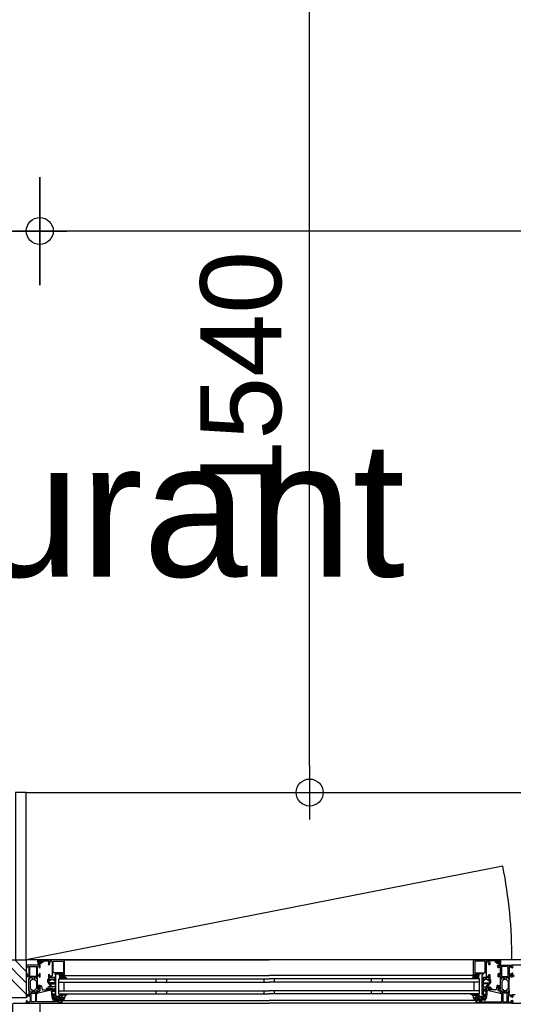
# Model space of a CAD drawing. Header units: millimetres. Extents: x -532 to 413144, y -532 to 654275.
# Tile 127 of 210: x 38688 to 39603, y 12468 to 14291. Entities that reach past the tile are written whole.
import ezdxf

# ---------------------------------------------------------------- set-up
doc = ezdxf.new("R2010")
doc.units = ezdxf.units.MM
doc.header["$LTSCALE"] = 100
for name, color, linetype in [('00---0--FM-TEKST', 7, 'Continuous'), ('A--M1A--MAATVOERING--RESTO & KEUKEN', 12, 'Continuous'), ('A-0270-DAK', 7, 'Continuous'), ('A-0310-KOZIJN-BU', 7, 'Continuous'), ('A-0410-AFWERKING-GEVEL', 7, 'Continuous'), ('BL313---_BUDEUR', 1, 'Continuous'), ('BL40----_AFWERKING', 1, 'Continuous')]:
    doc.layers.add(name, color=color, linetype=linetype)
doc.styles.add('PAScad_tekst', font='arial.ttf')
doc.styles.add('romans', font='romans.shx')
doc.dimstyles.new('romans', dxfattribs={"dimtxt": 1, "dimasz": 1, "dimexe": 0.5, "dimexo": 0.5, "dimgap": 1, "dimtad": 1, "dimdec": 0, "dimtxsty": 'romans', "dimblk": 'gbb_tod', "dimcen": 0, "dimse1": 1, "dimse2": 1, "dimclrd": 1, "dimclre": 1, "dimclrt": 2, "dimadec": 0, "dimazin": 0, "dimtfac": 1, "dimtdec": 0, "dimtmove": 2, "dimatfit": 2, "dimldrblk": 'gbb_tod', "dimfxl": 1, "dimarcsym": 0})

# ---------------------------------------------------------------- blocks, each defined once
blk = doc.blocks.new('gbb_tod')
at = {"color": 0}
for p, q in [((0, -2), (0, 2)), ((-1, 0), (1, 0))]:
    blk.add_line(p, q, dxfattribs=at)
blk.add_circle((0, 0), 0.5, dxfattribs=at)
blk = doc.blocks.new('*D634')
at = {"layer": 'A--M1A--MAATVOERING--RESTO & KEUKEN', "lineweight": -2, "transparency": 16777216}
blk.add_line((36925, 13900), (38675, 13900), dxfattribs=at)
at = {"layer": 'Defpoints', "color": 0, "transparency": 16777216}
for p in [(36875, 13900), (38725, 13900), (38725, 13900)]:
    blk.add_point(p, dxfattribs=at)
at = {"layer": 'A--M1A--MAATVOERING--RESTO & KEUKEN', "lineweight": -2, "transparency": 16777216, "xscale": 50, "yscale": 50, "zscale": 50, "rotation": 180}
blk.add_blockref('gbb_tod', (36875, 13900), dxfattribs=at)
at = {"layer": 'A--M1A--MAATVOERING--RESTO & KEUKEN', "lineweight": -2, "transparency": 16777216, "xscale": 50, "yscale": 50, "zscale": 50}
blk.add_blockref('gbb_tod', (38725, 13900), dxfattribs=at)
at = {"layer": 'A--M1A--MAATVOERING--RESTO & KEUKEN', "transparency": 16777216, "insert": (37188.5, 14026.6), "char_height": 150, "attachment_point": 5, "style": 'PAScad_tekst'}
blk.add_mtext('1850', dxfattribs=at)
blk = doc.blocks.new('*D635')
at = {"layer": 'A--M1A--MAATVOERING--RESTO & KEUKEN', "lineweight": -2, "transparency": 16777216}
blk.add_line((42035, 13900), (38775, 13900), dxfattribs=at)
at = {"layer": 'Defpoints', "color": 0, "transparency": 16777216}
for p in [(38725, 13900), (38725, 13900), (42085, 13900)]:
    blk.add_point(p, dxfattribs=at)
at = {"layer": 'A--M1A--MAATVOERING--RESTO & KEUKEN', "lineweight": -2, "transparency": 16777216, "xscale": 50, "yscale": 50, "zscale": 50, "rotation": 180}
blk.add_blockref('gbb_tod', (38725, 13900), dxfattribs=at)
at = {"layer": 'A--M1A--MAATVOERING--RESTO & KEUKEN', "lineweight": -2, "transparency": 16777216, "xscale": 50, "yscale": 50, "zscale": 50}
blk.add_blockref('gbb_tod', (42085, 13900), dxfattribs=at)
at = {"layer": 'A--M1A--MAATVOERING--RESTO & KEUKEN', "transparency": 16777216, "insert": (40405, 14026.6), "char_height": 150, "attachment_point": 5, "style": 'PAScad_tekst'}
blk.add_mtext('3360', dxfattribs=at)
blk = doc.blocks.new('*D640')
at = {"layer": 'A--M1A--MAATVOERING--RESTO & KEUKEN', "lineweight": -2, "transparency": 16777216}
blk.add_line((39225, 12910), (39225, 14350), dxfattribs=at)
at = {"layer": 'Defpoints', "color": 0, "transparency": 16777216}
for p in [(39225, 14400), (39225, 14400), (39225, 12860)]:
    blk.add_point(p, dxfattribs=at)
at = {"layer": 'A--M1A--MAATVOERING--RESTO & KEUKEN', "lineweight": -2, "transparency": 16777216, "xscale": 50, "yscale": 50, "zscale": 50}
for p, rotation in [((39225, 14400), 90), ((39225, 12860), 270)]:
    blk.add_blockref('gbb_tod', p, dxfattribs=dict(at, rotation=rotation))
at = {"layer": 'A--M1A--MAATVOERING--RESTO & KEUKEN', "transparency": 16777216, "insert": (39098.4, 13630), "char_height": 150, "attachment_point": 5, "rotation": 90, "style": 'PAScad_tekst'}
blk.add_mtext('1540', dxfattribs=at)

msp = doc.modelspace()

# ---------------------------------------------------------------- linework, layer by layer
at = {"layer": 'A-0270-DAK'}
for p, q in [((38700, 12507.59375), (38657.5625, 12550)), ((38700, 12528.78125), (38678.78125, 12550)), ((38700, 12486.375), (38650, 12536.34375))]:
    msp.add_line(p, q, dxfattribs=at)
at = {"layer": 'A-0270-DAK', "ltscale": 10}
msp.add_lwpolyline([(38700, 12550), (38700, 12480), (38650, 12480), (38650, 12550)], close=True, dxfattribs=at)
at = {"layer": 'A-0310-KOZIJN-BU'}
for p, q in [((38940, 12515), (38940, 12509)), ((38960, 12515), (38960, 12509)), ((39140, 12515), (39140, 12509)), ((39160, 12509), (39160, 12515)), ((39340, 12509), (39340, 12515)), ((39360, 12509), (39360, 12515)), ((38940, 12493), (38940, 12487)), ((38960, 12493), (38960, 12487)), ((39140, 12493), (39140, 12487)), ((39160, 12487), (39160, 12493)), ((39340, 12487), (39340, 12493)), ((39360, 12487), (39360, 12493))]:
    msp.add_line(p, q, dxfattribs=at)
at = {"layer": 'A-0310-KOZIJN-BU', "ltscale": 10}
for points in [[(38771, 12521.5), (38771, 12548.5), (38770.5, 12549.6875), (38769.5, 12550), (38722.5, 12550), (38721.25, 12549.4375), (38721, 12548.5), (38721, 12545.5), (38723, 12545.5), (38723.5, 12546), (38723.5, 12546.5), (38722.5, 12546.5), (38722.5, 12547.5), (38723.5, 12548.5), (38727.5, 12548.5), (38728.5, 12547.5), (38728.5, 12546.5), (38727.5, 12546.5), (38727.5, 12546), (38728, 12545.5), (38730.75, 12545.5), (38731.125, 12545.65625), (38731.25, 12546), (38731.125, 12546.34375), (38730.75, 12546.5), (38730.5, 12546.5), (38730.125, 12546.65625), (38730, 12547), (38730, 12547.5), (38730.5, 12548), (38741.75, 12548), (38742.25, 12547.5), (38742.25, 12547), (38741, 12546), (38741, 12541.5), (38741.5, 12541), (38742.25, 12541), (38742.75, 12541.5), (38742.75, 12543.5), (38743.25, 12544), (38743.75, 12544), (38744.25, 12544.5), (38744.25, 12547.5), (38744.75, 12548), (38746.5, 12548), (38747.5, 12547.4375), (38748, 12546.5), (38748, 12520.5), (38747.5, 12520), (38743.25, 12520), (38742.75, 12520.5), (38742.75, 12522.5), (38742.25, 12523), (38741.5, 12523), (38741, 12522.5), (38741, 12517.5), (38741, 12517.3125), (38741, 12516.6875), (38741, 12516.5), (38741, 12514.03125), (38741, 12513.6875), (38741.25, 12513.6875), (38742.5, 12513.875), (38743, 12514), (38743.25, 12514.5), (38743, 12514.9375), (38742.25, 12515.375), (38742.25, 12515.71875), (38742.25, 12517.3125), (38742.5, 12517.5), (38753.25, 12517.5), (38753.5, 12517.3125), (38753.5, 12515.71875), (38753.5, 12515.375), (38752.75, 12515.03125), (38752.5, 12514.5), (38752.75, 12514), (38753.25, 12513.875), (38754.5, 12513.6875), (38754.75, 12513.78125), (38755, 12514.03125), (38755, 12516.5), (38754.75, 12516.6875), (38754.75, 12517.3125), (38755, 12517.5), (38755, 12521.6875), (38754.5, 12522.1875), (38754, 12522.1875), (38753.5, 12522.6875), (38753.5, 12524), (38754, 12524.5), (38762, 12524.5), (38762.5, 12524), (38762.5, 12522.6875), (38762, 12522.1875), (38760.75, 12522.1875), (38760.75, 12521.5), (38761.25, 12521), (38764, 12521), (38764.5, 12521.5), (38764.5, 12522), (38763.75, 12522), (38763.75, 12523.5), (38764.5, 12524.5), (38768.5, 12524.5), (38769.5, 12523.5), (38769.5, 12522), (38768.5, 12522), (38768.5, 12521.5), (38769, 12521), (38770.5, 12521), (38771, 12521.5)], [(38724.25, 12546.3125), (38724.25, 12547.09375), (38724.375, 12547.3125), (38726.625, 12547.3125), (38726.875, 12547.125), (38726.875, 12546.3125), (38726.5, 12545.90625), (38724.625, 12545.90625), (38724.25, 12546.3125)], [(38769.5, 12550), (39150, 12550)], [(39530.5, 12550), (39150, 12550)], [(39529, 12521.5), (39529, 12548.5), (39529.5, 12549.6875), (39530.5, 12550), (39577.5, 12550), (39578.75, 12549.4375), (39579, 12548.5), (39579, 12545.5), (39577, 12545.5), (39576.5, 12546), (39576.5, 12546.5), (39577.5, 12546.5), (39577.5, 12547.5), (39576.5, 12548.5), (39572.5, 12548.5), (39571.5, 12547.5), (39571.5, 12546.5), (39572.5, 12546.5), (39572.5, 12546), (39572, 12545.5), (39569.25, 12545.5), (39568.875, 12545.65625), (39568.75, 12546), (39568.875, 12546.34375), (39569.25, 12546.5), (39569.5, 12546.5), (39569.875, 12546.65625), (39570, 12547), (39570, 12547.5), (39569.5, 12548), (39558.25, 12548), (39557.75, 12547.5), (39557.75, 12547), (39559, 12546), (39559, 12541.5), (39558.5, 12541), (39557.75, 12541), (39557.25, 12541.5), (39557.25, 12543.5), (39556.75, 12544), (39556.25, 12544), (39555.75, 12544.5), (39555.75, 12547.5), (39555.25, 12548), (39553.5, 12548), (39552.5, 12547.4375), (39552, 12546.5), (39552, 12520.5), (39552.5, 12520), (39556.75, 12520), (39557.25, 12520.5), (39557.25, 12522.5), (39557.75, 12523), (39558.5, 12523), (39559, 12522.5), (39559, 12517.5), (39559, 12517.3125), (39559, 12516.6875), (39559, 12516.5), (39559, 12514.03125), (39559, 12513.6875), (39558.75, 12513.6875), (39557.5, 12513.875), (39557, 12514), (39556.75, 12514.5), (39557, 12514.9375), (39557.75, 12515.375), (39557.75, 12515.71875), (39557.75, 12517.3125), (39557.5, 12517.5), (39546.75, 12517.5), (39546.5, 12517.3125), (39546.5, 12515.71875), (39546.5, 12515.375), (39547.25, 12515.03125), (39547.5, 12514.5), (39547.25, 12514), (39546.75, 12513.875), (39545.5, 12513.6875), (39545.25, 12513.78125), (39545, 12514.03125), (39545, 12516.5), (39545.25, 12516.6875), (39545.25, 12517.3125), (39545, 12517.5), (39545, 12521.6875), (39545.5, 12522.1875), (39546, 12522.1875), (39546.5, 12522.6875), (39546.5, 12524), (39546, 12524.5), (39538, 12524.5), (39537.5, 12524), (39537.5, 12522.6875), (39538, 12522.1875), (39539.25, 12522.1875), (39539.25, 12521.5), (39538.75, 12521), (39536, 12521), (39535.5, 12521.5), (39535.5, 12522), (39536.25, 12522), (39536.25, 12523.5), (39535.5, 12524.5), (39531.5, 12524.5), (39530.5, 12523.5), (39530.5, 12522), (39531.5, 12522), (39531.5, 12521.5), (39531, 12521), (39529.5, 12521), (39529, 12521.5)], [(39575.75, 12546.3125), (39575.75, 12547.09375), (39575.625, 12547.3125), (39573.375, 12547.3125), (39573.125, 12547.125), (39573.125, 12546.3125), (39573.5, 12545.90625), (39575.375, 12545.90625), (39575.75, 12546.3125)], [(38724, 12544.59375), (38724, 12545.125), (38724.125, 12545.1875), (38726.75, 12545.1875), (38726.875, 12545.125), (38726.875, 12544.375), (38726.75, 12544.1875), (38722.5, 12542.59375), (38722.375, 12542.625), (38722.375, 12542.6875), (38722.125, 12543.875), (38722.25, 12544.09375), (38723.5, 12544.09375), (38724, 12544.59375)], [(39576, 12544.59375), (39576, 12545.125), (39575.875, 12545.1875), (39573.25, 12545.1875), (39573.125, 12545.125), (39573.125, 12544.375), (39573.25, 12544.1875), (39577.5, 12542.59375), (39577.625, 12542.625), (39577.625, 12542.6875), (39577.875, 12543.875), (39577.75, 12544.09375), (39576.5, 12544.09375), (39576, 12544.59375)], [(39626, 12540), (39600, 12540), (39600, 12536.59375), (39601.09375, 12535.5), (39601.6875, 12535.5), (39601.6875, 12537), (39602.6875, 12538)], [(38745.5, 12500.625), (38745.5, 12500.125), (38745, 12499.84375), (38741, 12499.84375), (38740, 12498.84375), (38741, 12497.84375), (38746.5, 12497.84375), (38747, 12497.5625), (38748.5, 12497.5625), (38749, 12497.0625), (38749, 12496.1875), (38748.25, 12495.4375), (38748.25, 12494.0625), (38748.75, 12493.5625), (38750, 12493.5625), (38750.25, 12493.625), (38750.25, 12493.84375), (38750.25, 12494.3125), (38750.5, 12494.75), (38751, 12494.90625), (38751.25, 12494.75), (38751.5, 12494.3125), (38751.5, 12493.8125), (38751.5, 12493.625), (38751.75, 12493.5625), (38753, 12493.5625), (38753.5, 12494.0625), (38753.5, 12495.4375), (38752.75, 12496.1875), (38752.75, 12497.0625), (38753.25, 12497.5625), (38754.5, 12497.5625), (38755, 12498.0625), (38755, 12512.9375), (38754.5, 12513.4375), (38753.25, 12513.4375), (38752.75, 12513.9375), (38752.75, 12514.8125), (38753.5, 12515.59375), (38753.5, 12516.9375), (38753, 12517.4375), (38748.75, 12517.4375), (38748.5, 12517.3125), (38748.5, 12517), (38748.5, 12516.6875), (38748.25, 12516.3125), (38748, 12516.09375), (38747.5, 12516.3125), (38747.25, 12516.6875), (38747.25, 12517), (38747.25, 12517.3125), (38747, 12517.4375), (38742.75, 12517.4375), (38742.25, 12516.9375), (38742.25, 12515.59375), (38743, 12514.8125), (38743, 12513.9375), (38742.5, 12513.4375), (38740, 12513.4375), (38739.5, 12512.9375), (38739.5, 12509.09375), (38739.75, 12508.09375), (38745.5, 12500.625)], [(38760, 12515), (39150, 12515)], [(38760, 12487), (38760, 12515)], [(38771.5, 12521), (39150, 12521)], [(39528.5, 12521), (39150, 12521)], [(39540, 12515), (39150, 12515)], [(39540, 12487), (39540, 12515)], [(39554.5, 12500.625), (39554.5, 12500.125), (39555, 12499.84375), (39559, 12499.84375), (39560, 12498.84375), (39559, 12497.84375), (39553.5, 12497.84375), (39553, 12497.5625), (39551.5, 12497.5625), (39551, 12497.0625), (39551, 12496.1875), (39551.75, 12495.4375), (39551.75, 12494.0625), (39551.25, 12493.5625), (39550, 12493.5625), (39549.75, 12493.625), (39549.75, 12493.84375), (39549.75, 12494.3125), (39549.5, 12494.75), (39549, 12494.90625), (39548.75, 12494.75), (39548.5, 12494.3125), (39548.5, 12493.8125), (39548.5, 12493.625), (39548.25, 12493.5625), (39547, 12493.5625), (39546.5, 12494.0625), (39546.5, 12495.4375), (39547.25, 12496.1875), (39547.25, 12497.0625), (39546.75, 12497.5625), (39545.5, 12497.5625), (39545, 12498.0625), (39545, 12512.9375), (39545.5, 12513.4375), (39546.75, 12513.4375), (39547.25, 12513.9375), (39547.25, 12514.8125), (39546.5, 12515.59375), (39546.5, 12516.9375), (39547, 12517.4375), (39551.25, 12517.4375), (39551.5, 12517.3125), (39551.5, 12517), (39551.5, 12516.6875), (39551.75, 12516.3125), (39552, 12516.09375), (39552.5, 12516.3125), (39552.75, 12516.6875), (39552.75, 12517), (39552.75, 12517.3125), (39553, 12517.4375), (39557.25, 12517.4375), (39557.75, 12516.9375), (39557.75, 12515.59375), (39557, 12514.8125), (39557, 12513.9375), (39557.5, 12513.4375), (39560, 12513.4375), (39560.5, 12512.9375), (39560.5, 12509.09375), (39560.25, 12508.09375), (39554.5, 12500.625)], [(39602.6875, 12522), (39601.6875, 12523), (39601.6875, 12525.5), (39601.1875, 12525.5), (39600.1875, 12524.5), (39600.1875, 12518.8125), (39600.6875, 12518.3125), (39601.1875, 12518.3125), (39601.6875, 12518.8125), (39601.6875, 12519.8125), (39602.1875, 12520.3125), (39604.5, 12520.3125)], [(38730.5, 12494.3125), (38732.5, 12494.53125), (38734.5, 12494.6875), (38736.5, 12494.78125), (38738.5, 12494.8125), (38740.5, 12494.75), (38742.5, 12494.625), (38742.75, 12494.71875), (38743, 12495.03125), (38742.75, 12495.34375), (38740.75, 12495.28125), (38737.5, 12496.6875), (38737.25, 12497.03125), (38737.75, 12497.375), (38738, 12497.59375), (38739.5, 12497.71875), (38743, 12496.9375), (38744, 12495.4375), (38744, 12494.34375), (38742.75, 12493.3125), (38721.875, 12488.6875), (38721.375, 12488.78125), (38721.25, 12489.15625), (38721.25, 12490.6875), (38721.625, 12491.1875), (38725, 12492.09375), (38725.75, 12493.0625), (38725.75, 12496.3125), (38726.25, 12496.8125), (38725.75, 12497.3125), (38723.875, 12497.3125), (38723.875, 12496.59375), (38723.75, 12496.34375), (38723.375, 12496.34375), (38721.625, 12497.9375), (38721.25, 12498.6875), (38721.625, 12499.46875), (38723.375, 12501.0625), (38723.75, 12501.0625), (38723.875, 12500.8125), (38723.875, 12500.09375), (38725.75, 12500.09375), (38726.25, 12500.59375), (38725.75, 12501.09375), (38725.75, 12502.6875), (38726.625, 12502.6875), (38727.625, 12502.34375), (38728.125, 12501.46875), (38729.25, 12495.09375), (38729.75, 12494.4375), (38730.5, 12494.3125)], [(38725.625, 12498.09375), (38726.25, 12498.6875), (38725.625, 12499.3125), (38722.875, 12499.3125), (38722.25, 12498.6875), (38722.875, 12498.09375), (38725.625, 12498.09375)], [(38752.75, 12505.84375), (38753.25, 12505.34375), (38753.25, 12500.84375), (38752.25, 12499.84375), (38748.25, 12499.84375), (38747.75, 12500.03125), (38744, 12505.03125), (38744, 12505.5625), (38744.5, 12505.84375), (38752.75, 12505.84375)], [(38756, 12477.5), (38756, 12480.3125), (38755, 12480.3125), (38755, 12479.3125), (38750.25, 12479.3125), (38749.25, 12480.125), (38748.75, 12483.34375), (38748.75, 12484.59375), (38749.25, 12485.09375), (38754, 12485.09375), (38755, 12486.09375), (38755, 12493.5), (38754.75, 12493.6875), (38754.75, 12494.3125), (38755, 12494.5), (38755, 12496.96875), (38754.75, 12497.21875), (38754.5, 12497.3125), (38753.25, 12497.125), (38752.75, 12497), (38752.5, 12496.5), (38752.75, 12495.96875), (38753.5, 12495.625), (38753.5, 12495.28125), (38753.5, 12493.6875), (38753.25, 12493.5), (38748.5, 12493.5), (38748.25, 12493.59375), (38748.25, 12493.6875), (38748.25, 12495.28125), (38748.25, 12495.625), (38749, 12496.09375), (38749.25, 12496.5), (38749, 12496.90625), (38748.5, 12497.125), (38747.25, 12497.3125), (38747, 12497.21875), (38747, 12496.96875), (38747, 12494.5), (38747, 12494.3125), (38747, 12493.6875), (38747, 12493.5), (38746, 12493.5), (38745.5, 12492.90625), (38746, 12492.3125), (38746.5, 12492.3125), (38746.5, 12486.59375), (38748, 12478.34375), (38749, 12477.5), (38756, 12477.5)], [(38760, 12509), (39150, 12509)], [(38760, 12493), (39150, 12493)], [(38770, 12493), (38770, 12509)], [(39540, 12509), (39150, 12509)], [(39540, 12493), (39150, 12493)], [(39530, 12493), (39530, 12509)], [(39544, 12477.5), (39544, 12480.3125), (39545, 12480.3125), (39545, 12479.3125), (39549.75, 12479.3125), (39550.75, 12480.125), (39551.25, 12483.34375), (39551.25, 12484.59375), (39550.75, 12485.09375), (39546, 12485.09375), (39545, 12486.09375), (39545, 12493.5), (39545.25, 12493.6875), (39545.25, 12494.3125), (39545, 12494.5), (39545, 12496.96875), (39545.25, 12497.21875), (39545.5, 12497.3125), (39546.75, 12497.125), (39547.25, 12497), (39547.5, 12496.5), (39547.25, 12495.96875), (39546.5, 12495.625), (39546.5, 12495.28125), (39546.5, 12493.6875), (39546.75, 12493.5), (39551.5, 12493.5), (39551.75, 12493.59375), (39551.75, 12493.6875), (39551.75, 12495.28125), (39551.75, 12495.625), (39551, 12496.09375), (39550.75, 12496.5), (39551, 12496.90625), (39551.5, 12497.125), (39552.75, 12497.3125), (39553, 12497.21875), (39553, 12496.96875), (39553, 12494.5), (39553, 12494.3125), (39553, 12493.6875), (39553, 12493.5), (39554, 12493.5), (39554.5, 12492.90625), (39554, 12492.3125), (39553.5, 12492.3125), (39553.5, 12486.59375), (39552, 12478.34375), (39551, 12477.5), (39544, 12477.5)], [(39547.25, 12505.84375), (39546.75, 12505.34375), (39546.75, 12500.84375), (39547.75, 12499.84375), (39551.75, 12499.84375), (39552.25, 12500.03125), (39556, 12505.03125), (39556, 12505.5625), (39555.5, 12505.84375), (39547.25, 12505.84375)], [(39569.5, 12494.3125), (39567.5, 12494.53125), (39565.5, 12494.6875), (39563.5, 12494.78125), (39561.5, 12494.8125), (39559.5, 12494.75), (39557.5, 12494.625), (39557.25, 12494.71875), (39557, 12495.03125), (39557.25, 12495.34375), (39559.25, 12495.28125), (39562.5, 12496.6875), (39562.75, 12497.03125), (39562.25, 12497.375), (39562, 12497.59375), (39560.5, 12497.71875), (39557, 12496.9375), (39556, 12495.4375), (39556, 12494.34375), (39557.25, 12493.3125), (39578.125, 12488.6875), (39578.625, 12488.78125), (39578.75, 12489.15625), (39578.75, 12490.6875), (39578.375, 12491.1875), (39575, 12492.09375), (39574.25, 12493.0625), (39574.25, 12496.3125), (39573.75, 12496.8125), (39574.25, 12497.3125), (39576.125, 12497.3125), (39576.125, 12496.59375), (39576.25, 12496.34375), (39576.625, 12496.34375), (39578.375, 12497.9375), (39578.75, 12498.6875), (39578.375, 12499.46875), (39576.625, 12501.0625), (39576.25, 12501.0625), (39576.125, 12500.8125), (39576.125, 12500.09375), (39574.25, 12500.09375), (39573.75, 12500.59375), (39574.25, 12501.09375), (39574.25, 12502.6875), (39573.375, 12502.6875), (39572.375, 12502.34375), (39571.875, 12501.46875), (39570.75, 12495.09375), (39570.25, 12494.4375), (39569.5, 12494.3125)], [(39574.375, 12498.09375), (39573.75, 12498.6875), (39574.375, 12499.3125), (39577.125, 12499.3125), (39577.75, 12498.6875), (39577.125, 12498.09375), (39574.375, 12498.09375)], [(38717.125, 12472.6875), (38716.625, 12472.1875), (38709.25, 12472.1875), (38708.75, 12472.6875), (38708.75, 12487.6875), (38709.25, 12488.1875), (38716.625, 12488.1875), (38717.125, 12487.6875), (38717.125, 12472.6875)], [(38760, 12487), (39150, 12487)], [(38766, 12475), (39150, 12475)], [(39540, 12487), (39150, 12487)], [(39534, 12475), (39150, 12475)], [(39582.875, 12472.6875), (39583.375, 12472.1875), (39590.75, 12472.1875), (39591.25, 12472.6875), (39591.25, 12487.6875), (39590.75, 12488.1875), (39583.375, 12488.1875), (39582.875, 12487.6875), (39582.875, 12472.6875)], [(39602.6875, 12472), (39601.6875, 12473), (39601.6875, 12474.5), (39601.09375, 12474.5), (39600, 12473.40625), (39600, 12470), (39666, 12470)], [(39606, 12485), (39601.1875, 12485), (39600.1875, 12484), (39600.1875, 12481.6875), (39601.1875, 12480.6875), (39601.6875, 12480.6875), (39601.6875, 12482.1875), (39602.6875, 12483.1875)], [(38675, 12365), (38675, 12468.5), (38675.5, 12469.5), (38676.5, 12470), (38723.625, 12470), (38724.5, 12469.5), (38725, 12468.5), (38725, 12365)], [(38766, 12470), (39150, 12470)], [(39534, 12470), (39150, 12470)]]:
    msp.add_lwpolyline(points, dxfattribs=at)
for points in [[(38723.625, 12546.625), (38723.75, 12546.46875), (38723.75, 12545.34375), (38723.625, 12545.1875), (38721.75, 12545.1875), (38721.375, 12544.96875), (38721.25, 12544.5), (38721.75, 12541.28125), (38723.25, 12540.1875), (38724.125, 12540.46875), (38724.25, 12540.78125), (38724.125, 12541.09375), (38723.875, 12541.1875), (38723.25, 12541), (38722.75, 12541.21875), (38722.5, 12541.6875), (38722.625, 12541.75), (38722.625, 12541.84375), (38727.75, 12543.5625), (38728.5, 12544.9375), (38728.125, 12545.1875), (38727.25, 12545.1875), (38727.125, 12545.34375), (38727.125, 12546.4375), (38727.25, 12546.625), (38728.125, 12546.78125), (38728.25, 12546.875), (38728.125, 12547.09375), (38727.375, 12547.8125), (38726.75, 12548.09375), (38724.25, 12548.09375), (38723.625, 12547.875), (38722.75, 12547.1875), (38722.625, 12547), (38722.75, 12546.84375)], [(38750.25, 12526.3125), (38749.75, 12526.8125), (38749.75, 12547.3125), (38750.25, 12547.8125), (38768.5, 12547.8125), (38769, 12547.3125), (38769, 12526.8125), (38768.5, 12526.3125)], [(39549.75, 12526.3125), (39550.25, 12526.8125), (39550.25, 12547.3125), (39549.75, 12547.8125), (39531.5, 12547.8125), (39531, 12547.3125), (39531, 12526.8125), (39531.5, 12526.3125)], [(39576.375, 12546.625), (39576.25, 12546.46875), (39576.25, 12545.34375), (39576.375, 12545.1875), (39578.25, 12545.1875), (39578.625, 12544.96875), (39578.75, 12544.5), (39578.25, 12541.28125), (39576.75, 12540.1875), (39575.875, 12540.46875), (39575.75, 12540.78125), (39575.875, 12541.09375), (39576.125, 12541.1875), (39576.75, 12541), (39577.25, 12541.21875), (39577.5, 12541.6875), (39577.375, 12541.75), (39577.375, 12541.84375), (39572.25, 12543.5625), (39571.5, 12544.9375), (39571.875, 12545.1875), (39572.75, 12545.1875), (39572.875, 12545.34375), (39572.875, 12546.4375), (39572.75, 12546.625), (39571.875, 12546.78125), (39571.75, 12546.875), (39571.875, 12547.09375), (39572.625, 12547.8125), (39573.25, 12548.09375), (39575.75, 12548.09375), (39576.375, 12547.875), (39577.25, 12547.1875), (39577.375, 12547), (39577.25, 12546.84375)], [(38721, 12517.5), (38721, 12519.8125), (38721.5, 12520.3125), (38723.75, 12520.3125), (38724.25, 12519.8125), (38724.25, 12518.8125), (38724.75, 12518.3125), (38725.25, 12518.3125), (38725.75, 12518.8125), (38725.75, 12524.5), (38724.75, 12525.5), (38724.25, 12525.5), (38724.25, 12523), (38723.25, 12522), (38722, 12522), (38721, 12523), (38721, 12530), (38721, 12531), (38721, 12537), (38722, 12538), (38723.25, 12538), (38724.25, 12537), (38724.25, 12535.5), (38724.875, 12535.5), (38726, 12536.59375), (38726, 12540), (38700, 12540), (38700, 12536.59375), (38701.09375, 12535.5), (38701.6875, 12535.5), (38701.6875, 12537), (38702.6875, 12538), (38704, 12538), (38705, 12537), (38705, 12531), (38705, 12530), (38705, 12523), (38704, 12522), (38702.6875, 12522), (38701.6875, 12523), (38701.6875, 12525.5), (38701.1875, 12525.5), (38700.1875, 12524.5), (38700.1875, 12518.8125), (38700.6875, 12518.3125), (38701.1875, 12518.3125), (38701.6875, 12518.8125), (38701.6875, 12519.8125), (38702.1875, 12520.3125), (38704.5, 12520.3125), (38705, 12519.8125), (38705, 12517.5), (38705.1875, 12516.78125), (38705, 12516.5), (38705, 12514.59375), (38705.28125, 12514.3125), (38706.28125, 12514.3125), (38706.59375, 12514.59375), (38706.59375, 12517), (38707.09375, 12517.5), (38711, 12517.5), (38711.5, 12517), (38711.5, 12516.3125), (38710.0625, 12513.90625), (38710.0625, 12513.84375), (38710.0625, 12513.78125), (38710.1875, 12513.6875), (38711.375, 12513.9375), (38713, 12514.40625), (38714.5625, 12513.9375), (38715.6875, 12513.71875), (38715.875, 12513.90625), (38714.5, 12516.3125), (38714.5, 12517), (38715, 12517.5), (38718.875, 12517.5), (38719.375, 12517), (38719.375, 12514.59375), (38719.625, 12514.3125), (38720.625, 12514.3125), (38721, 12514.59375), (38721, 12516.5), (38720.75, 12517.21875)], [(38718.625, 12519.3125), (38707.28125, 12519.3125), (38706.78125, 12519.8125), (38706.78125, 12537.5), (38707.28125, 12538), (38718.625, 12538), (38719.125, 12537.5), (38719.125, 12519.8125)], [(39579, 12517.5), (39579, 12519.8125), (39578.5, 12520.3125), (39576.25, 12520.3125), (39575.75, 12519.8125), (39575.75, 12518.8125), (39575.25, 12518.3125), (39574.75, 12518.3125), (39574.25, 12518.8125), (39574.25, 12524.5), (39575.25, 12525.5), (39575.75, 12525.5), (39575.75, 12523), (39576.75, 12522), (39578, 12522), (39579, 12523), (39579, 12530), (39579, 12531), (39579, 12537), (39578, 12538), (39576.75, 12538), (39575.75, 12537), (39575.75, 12535.5), (39575.125, 12535.5), (39574, 12536.59375), (39574, 12540), (39600, 12540), (39600, 12536.59375), (39598.90625, 12535.5), (39598.3125, 12535.5), (39598.3125, 12537), (39597.3125, 12538), (39596, 12538), (39595, 12537), (39595, 12531), (39595, 12530), (39595, 12523), (39596, 12522), (39597.3125, 12522), (39598.3125, 12523), (39598.3125, 12525.5), (39598.8125, 12525.5), (39599.8125, 12524.5), (39599.8125, 12518.8125), (39599.3125, 12518.3125), (39598.8125, 12518.3125), (39598.3125, 12518.8125), (39598.3125, 12519.8125), (39597.8125, 12520.3125), (39595.5, 12520.3125), (39595, 12519.8125), (39595, 12517.5), (39594.8125, 12516.78125), (39595, 12516.5), (39595, 12514.59375), (39594.71875, 12514.3125), (39593.71875, 12514.3125), (39593.40625, 12514.59375), (39593.40625, 12517), (39592.90625, 12517.5), (39589, 12517.5), (39588.5, 12517), (39588.5, 12516.3125), (39589.9375, 12513.90625), (39589.9375, 12513.84375), (39589.9375, 12513.78125), (39589.8125, 12513.6875), (39588.625, 12513.9375), (39587, 12514.40625), (39585.4375, 12513.9375), (39584.3125, 12513.71875), (39584.125, 12513.90625), (39585.5, 12516.3125), (39585.5, 12517), (39585, 12517.5), (39581.125, 12517.5), (39580.625, 12517), (39580.625, 12514.59375), (39580.375, 12514.3125), (39579.375, 12514.3125), (39579, 12514.59375), (39579, 12516.5), (39579.25, 12517.21875)], [(39581.375, 12519.3125), (39592.71875, 12519.3125), (39593.21875, 12519.8125), (39593.21875, 12537.5), (39592.71875, 12538), (39581.375, 12538), (39580.875, 12537.5), (39580.875, 12519.8125)], [(38706.28125, 12514.3125), (38706.59375, 12514.59375), (38706.59375, 12517), (38707.09375, 12517.5), (38710.625, 12517.5), (38711.4375, 12516.78125), (38711.3125, 12515.96875), (38709.375, 12512.5625), (38708.625, 12511.78125), (38707.6875, 12511.25), (38707.1875, 12510.375), (38707.1875, 12497.125), (38707.6875, 12496.25), (38708.625, 12495.71875), (38709.375, 12494.9375), (38711.3125, 12491.53125), (38711.3125, 12490.4375), (38710.625, 12490), (38707.09375, 12490), (38706.59375, 12490.5), (38706.59375, 12492.90625), (38706.28125, 12493.1875), (38705.5, 12493.1875), (38705, 12493.6875), (38705, 12513.8125), (38705.5, 12514.3125)], [(38719.625, 12514.3125), (38719.375, 12514.59375), (38719.375, 12517), (38718.875, 12517.5), (38715.3125, 12517.5), (38714.5, 12516.78125), (38714.625, 12515.96875), (38716.5, 12512.5625), (38717.25, 12511.78125), (38718.25, 12511.25), (38718.75, 12510.375), (38718.75, 12497.125), (38718.25, 12496.25), (38717.25, 12495.71875), (38716.5, 12494.9375), (38714.625, 12491.53125), (38714.625, 12490.4375), (38715.3125, 12490), (38718.875, 12490), (38719.375, 12490.5), (38719.375, 12492.90625), (38719.625, 12493.1875), (38720.5, 12493.1875), (38721, 12493.6875), (38721, 12494.6875), (38725.25, 12494.6875), (38725.75, 12495.1875), (38725.75, 12496.03125), (38725, 12497), (38724.25, 12497.1875), (38724.25, 12496.1875), (38722, 12496.1875), (38721, 12497.1875), (38721, 12500.1875), (38722, 12501.1875), (38724.25, 12501.1875), (38724.25, 12500.1875), (38725, 12500.40625), (38725.75, 12501.375), (38725.75, 12502.1875), (38725.25, 12502.6875), (38721, 12502.6875), (38721, 12513.8125), (38720.5, 12514.3125)], [(38752.75, 12507.4375), (38742.5, 12507.4375), (38742, 12507.625), (38741, 12508.84375), (38741, 12509.125), (38741, 12510.9375), (38741.5, 12511.4375), (38743.75, 12511.4375), (38744.75, 12512.4375), (38744.75, 12512.9375), (38745.25, 12513.4375), (38750.5, 12513.4375), (38751, 12512.9375), (38751, 12512.4375), (38752, 12511.4375), (38752.75, 12511.4375), (38753.25, 12510.9375), (38753.25, 12507.9375)], [(38748, 12517.3125), (38748.25, 12517.1875), (38748.5, 12516.65625), (38748.25, 12516.28125), (38747.75, 12516.125), (38747.5, 12516.28125), (38747.25, 12516.65625), (38747.5, 12517.1875)], [(38772, 12520.1875), (38771.5, 12521.1875), (38771, 12521.59375), (38771, 12520.6875), (38769.5, 12520.6875), (38769, 12520.21875), (38768.5, 12520.21875), (38768.5, 12520.6875), (38768.5, 12522), (38768.5, 12522.3125), (38768.5, 12522.3125), (38769, 12522.53125), (38769, 12522.8125), (38768, 12523.84375), (38767.5, 12524), (38766, 12524), (38765.5, 12523.84375), (38764.5, 12522.8125), (38764.5, 12522.625), (38764.5, 12522.375), (38765, 12522.21875), (38765, 12522), (38765, 12520.6875), (38765, 12520.21875), (38764.5, 12520.21875), (38764, 12520.6875), (38762.25, 12520.6875), (38761.75, 12520.40625), (38761.75, 12516.40625), (38762.5, 12515.40625), (38762.75, 12515.1875), (38763.25, 12515.40625), (38763.5, 12516.1875), (38763.75, 12516.40625), (38764, 12516.1875), (38764.5, 12515.40625), (38764.5, 12515.1875), (38765, 12515.40625), (38765.5, 12516.1875), (38765.5, 12516.40625), (38766, 12516.1875), (38766.5, 12515.40625), (38766.5, 12515.1875), (38767, 12515.40625), (38767.5, 12516.1875), (38767.5, 12516.40625), (38768, 12516.1875), (38768.5, 12515.40625), (38768.5, 12515.1875), (38769, 12515.46875), (38769, 12516.3125), (38769.5, 12516.8125), (38771, 12515.6875), (38772, 12515.1875), (38775, 12515.1875), (38775, 12515.625), (38775, 12515.84375), (38775, 12516.0625), (38774, 12516.15625), (38773.5, 12516.28125), (38772, 12517.65625)], [(38764, 12519.1875), (38765, 12519.1875), (38765.5, 12518.6875), (38765.5, 12518.09375), (38765, 12517.59375), (38764, 12517.59375), (38763.75, 12518.09375), (38763.75, 12518.6875)], [(38766.5, 12520.1875), (38766, 12520.6875), (38766, 12522.3125), (38766.5, 12522.8125), (38767, 12522.8125), (38767.5, 12522.3125), (38767.5, 12520.6875), (38767, 12520.1875)], [(38768, 12519.1875), (38769, 12519.1875), (38769.5, 12518.6875), (38769.5, 12518.09375), (38769, 12517.59375), (38768, 12517.59375), (38767.5, 12518.09375), (38767.5, 12518.6875)], [(39528, 12520.1875), (39528.5, 12521.1875), (39529, 12521.59375), (39529, 12520.6875), (39530.5, 12520.6875), (39531, 12520.21875), (39531.5, 12520.21875), (39531.5, 12520.6875), (39531.5, 12522), (39531.5, 12522.3125), (39531.5, 12522.3125), (39531, 12522.53125), (39531, 12522.8125), (39532, 12523.84375), (39532.5, 12524), (39534, 12524), (39534.5, 12523.84375), (39535.5, 12522.8125), (39535.5, 12522.625), (39535.5, 12522.375), (39535, 12522.21875), (39535, 12522), (39535, 12520.6875), (39535, 12520.21875), (39535.5, 12520.21875), (39536, 12520.6875), (39537.75, 12520.6875), (39538.25, 12520.40625), (39538.25, 12516.40625), (39537.5, 12515.40625), (39537.25, 12515.1875), (39536.75, 12515.40625), (39536.5, 12516.1875), (39536.25, 12516.40625), (39536, 12516.1875), (39535.5, 12515.40625), (39535.5, 12515.1875), (39535, 12515.40625), (39534.5, 12516.1875), (39534.5, 12516.40625), (39534, 12516.1875), (39533.5, 12515.40625), (39533.5, 12515.1875), (39533, 12515.40625), (39532.5, 12516.1875), (39532.5, 12516.40625), (39532, 12516.1875), (39531.5, 12515.40625), (39531.5, 12515.1875), (39531, 12515.46875), (39531, 12516.3125), (39530.5, 12516.8125), (39529, 12515.6875), (39528, 12515.1875), (39525, 12515.1875), (39525, 12515.625), (39525, 12515.84375), (39525, 12516.0625), (39526, 12516.15625), (39526.5, 12516.28125), (39528, 12517.65625)], [(39532, 12519.1875), (39531, 12519.1875), (39530.5, 12518.6875), (39530.5, 12518.09375), (39531, 12517.59375), (39532, 12517.59375), (39532.5, 12518.09375), (39532.5, 12518.6875)], [(39533.5, 12520.1875), (39534, 12520.6875), (39534, 12522.3125), (39533.5, 12522.8125), (39533, 12522.8125), (39532.5, 12522.3125), (39532.5, 12520.6875), (39533, 12520.1875)], [(39536, 12519.1875), (39535, 12519.1875), (39534.5, 12518.6875), (39534.5, 12518.09375), (39535, 12517.59375), (39536, 12517.59375), (39536.25, 12518.09375), (39536.25, 12518.6875)], [(39547.25, 12507.4375), (39557.5, 12507.4375), (39558, 12507.625), (39559, 12508.84375), (39559, 12509.125), (39559, 12510.9375), (39558.5, 12511.4375), (39556.25, 12511.4375), (39555.25, 12512.4375), (39555.25, 12512.9375), (39554.75, 12513.4375), (39549.5, 12513.4375), (39549, 12512.9375), (39549, 12512.4375), (39548, 12511.4375), (39547.25, 12511.4375), (39546.75, 12510.9375), (39546.75, 12507.9375)], [(39552, 12517.3125), (39551.75, 12517.1875), (39551.5, 12516.65625), (39551.75, 12516.28125), (39552.25, 12516.125), (39552.5, 12516.28125), (39552.75, 12516.65625), (39552.5, 12517.1875)], [(39580.375, 12514.3125), (39580.625, 12514.59375), (39580.625, 12517), (39581.125, 12517.5), (39584.6875, 12517.5), (39585.5, 12516.78125), (39585.375, 12515.96875), (39583.5, 12512.5625), (39582.75, 12511.78125), (39581.75, 12511.25), (39581.25, 12510.375), (39581.25, 12497.125), (39581.75, 12496.25), (39582.75, 12495.71875), (39583.5, 12494.9375), (39585.375, 12491.53125), (39585.375, 12490.4375), (39584.6875, 12490), (39581.125, 12490), (39580.625, 12490.5), (39580.625, 12492.90625), (39580.375, 12493.1875), (39579.5, 12493.1875), (39579, 12493.6875), (39579, 12494.6875), (39574.75, 12494.6875), (39574.25, 12495.1875), (39574.25, 12496.03125), (39575, 12497), (39575.75, 12497.1875), (39575.75, 12496.1875), (39578, 12496.1875), (39579, 12497.1875), (39579, 12500.1875), (39578, 12501.1875), (39575.75, 12501.1875), (39575.75, 12500.1875), (39575, 12500.40625), (39574.25, 12501.375), (39574.25, 12502.1875), (39574.75, 12502.6875), (39579, 12502.6875), (39579, 12513.8125), (39579.5, 12514.3125)], [(39593.71875, 12514.3125), (39593.40625, 12514.59375), (39593.40625, 12517), (39592.90625, 12517.5), (39589.375, 12517.5), (39588.5625, 12516.78125), (39588.6875, 12515.96875), (39590.625, 12512.5625), (39591.375, 12511.78125), (39592.3125, 12511.25), (39592.8125, 12510.375), (39592.8125, 12497.125), (39592.3125, 12496.25), (39591.375, 12495.71875), (39590.625, 12494.9375), (39588.6875, 12491.53125), (39588.6875, 12490.4375), (39589.375, 12490), (39592.90625, 12490), (39593.40625, 12490.5), (39593.40625, 12492.90625), (39593.71875, 12493.1875), (39594.5, 12493.1875), (39595, 12493.6875), (39595, 12513.8125), (39594.5, 12514.3125)], [(38705, 12490), (38705, 12488.5), (38705.5, 12488), (38706, 12488), (38707, 12487), (38707, 12486), (38706, 12485), (38701.1875, 12485), (38700.1875, 12484), (38700.1875, 12481.6875), (38701.1875, 12480.6875), (38701.6875, 12480.6875), (38701.6875, 12482.1875), (38702.6875, 12483.1875), (38706, 12483.1875), (38707, 12482.1875), (38707, 12473), (38706, 12472), (38702.6875, 12472), (38701.6875, 12473), (38701.6875, 12474.5), (38701.09375, 12474.5), (38700, 12473.40625), (38700, 12470), (38766, 12470), (38766.5, 12470.5), (38766.5, 12474.5), (38766, 12475), (38764.5, 12475), (38764, 12474.5), (38764, 12474), (38765, 12474), (38765, 12472.5), (38764, 12471.5), (38760.25, 12471.5), (38759.25, 12472.5), (38759.25, 12474), (38760.25, 12474), (38760.25, 12474.5), (38759.75, 12475), (38756.75, 12475), (38756.25, 12474.5), (38756.75, 12474), (38757.25, 12474), (38758.25, 12473.5), (38758.25, 12472.6875), (38757.25, 12472.1875), (38726, 12472.1875), (38719.875, 12472.4375), (38719, 12473.4375), (38719, 12487.5), (38719.5, 12488), (38720.5, 12488), (38721, 12488.5), (38721, 12490), (38720.75, 12490.71875), (38721, 12491), (38721, 12492.90625), (38720.625, 12493.1875), (38719.625, 12493.1875), (38719.375, 12492.90625), (38719.375, 12490.5), (38718.875, 12490), (38715, 12490), (38714.5, 12490.5), (38714.5, 12491.1875), (38715.875, 12493.59375), (38715.875, 12493.6875), (38715.8125, 12493.78125), (38715.75, 12493.8125), (38713.875, 12493.28125), (38713, 12493.09375), (38712.0625, 12493.28125), (38710.25, 12493.78125), (38710.125, 12493.78125), (38710.0625, 12493.6875), (38710.0625, 12493.59375), (38711.5, 12491.1875), (38711.5, 12490.5), (38711, 12490), (38707.09375, 12490), (38706.59375, 12490.5), (38706.59375, 12492.90625), (38706.28125, 12493.1875), (38705.28125, 12493.1875), (38705, 12492.90625), (38705, 12491), (38705.1875, 12490.28125)], [(38751, 12494.90625), (38751.25, 12494.78125), (38751.5, 12494.25), (38751.25, 12493.875), (38750.75, 12493.71875), (38750.5, 12493.875), (38750.25, 12494.25), (38750.5, 12494.78125)], [(39595, 12490), (39595, 12488.5), (39594.5, 12488), (39594, 12488), (39593, 12487), (39593, 12486), (39594, 12485), (39598.8125, 12485), (39599.8125, 12484), (39599.8125, 12481.6875), (39598.8125, 12480.6875), (39598.3125, 12480.6875), (39598.3125, 12482.1875), (39597.3125, 12483.1875), (39594, 12483.1875), (39593, 12482.1875), (39593, 12473), (39594, 12472), (39597.3125, 12472), (39598.3125, 12473), (39598.3125, 12474.5), (39598.90625, 12474.5), (39600, 12473.40625), (39600, 12470), (39534, 12470), (39533.5, 12470.5), (39533.5, 12474.5), (39534, 12475), (39535.5, 12475), (39536, 12474.5), (39536, 12474), (39535, 12474), (39535, 12472.5), (39536, 12471.5), (39539.75, 12471.5), (39540.75, 12472.5), (39540.75, 12474), (39539.75, 12474), (39539.75, 12474.5), (39540.25, 12475), (39543.25, 12475), (39543.75, 12474.5), (39543.25, 12474), (39542.75, 12474), (39541.75, 12473.5), (39541.75, 12472.6875), (39542.75, 12472.1875), (39574, 12472.1875), (39580.125, 12472.4375), (39581, 12473.4375), (39581, 12487.5), (39580.5, 12488), (39579.5, 12488), (39579, 12488.5), (39579, 12490), (39579.25, 12490.71875), (39579, 12491), (39579, 12492.90625), (39579.375, 12493.1875), (39580.375, 12493.1875), (39580.625, 12492.90625), (39580.625, 12490.5), (39581.125, 12490), (39585, 12490), (39585.5, 12490.5), (39585.5, 12491.1875), (39584.125, 12493.59375), (39584.125, 12493.6875), (39584.1875, 12493.78125), (39584.25, 12493.8125), (39586.125, 12493.28125), (39587, 12493.09375), (39587.9375, 12493.28125), (39589.75, 12493.78125), (39589.875, 12493.78125), (39589.9375, 12493.6875), (39589.9375, 12493.59375), (39588.5, 12491.1875), (39588.5, 12490.5), (39589, 12490), (39592.90625, 12490), (39593.40625, 12490.5), (39593.40625, 12492.90625), (39593.71875, 12493.1875), (39594.71875, 12493.1875), (39595, 12492.90625), (39595, 12491), (39594.8125, 12490.28125)], [(39549, 12494.90625), (39548.75, 12494.78125), (39548.5, 12494.25), (39548.75, 12493.875), (39549.25, 12493.71875), (39549.5, 12493.875), (39549.75, 12494.25), (39549.5, 12494.78125)], [(38748, 12487.09375), (38748, 12491.5), (38748.5, 12492), (38753, 12492), (38753.5, 12491.5), (38753.5, 12487.09375), (38753, 12486.59375), (38748.5, 12486.59375)], [(38766, 12477.09375), (38754, 12477.09375), (38752.25, 12477.4375), (38751.5, 12477.375), (38749.5, 12476.0625), (38749.25, 12475.21875), (38750, 12474.6875), (38750.5, 12474.84375), (38752, 12475.8125), (38752.25, 12475.875), (38752.25, 12475.875), (38753.75, 12475.59375), (38766, 12475.59375), (38767.5, 12475.875), (38769, 12476.625), (38769.5, 12476.90625), (38770.5, 12478.1875), (38771.5, 12479.78125), (38771.5, 12481.125), (38771.5, 12481.8125), (38772, 12482.4375), (38772, 12483.09375), (38772.5, 12483.6875), (38773, 12484.21875), (38773.5, 12484.71875), (38774, 12485.1875), (38774.5, 12485.59375), (38775, 12485.9375), (38776, 12486.1875), (38776, 12486.6875), (38775.5, 12486.875), (38774.5, 12486.65625), (38773.5, 12486.375), (38773, 12486), (38772, 12485.59375), (38771.5, 12485.09375), (38770.5, 12484.53125), (38770, 12484.375), (38767.5, 12484.09375), (38767, 12484.28125), (38767, 12484.53125), (38767.5, 12484.96875), (38768.5, 12485.34375), (38769, 12485.625), (38769.5, 12485.875), (38770.5, 12486.3125), (38770.5, 12486.5), (38770, 12486.875), (38769.5, 12486.78125), (38768.5, 12486.59375), (38768, 12486.375), (38767.5, 12486.0625), (38766.5, 12485.6875), (38766, 12485.25), (38765.5, 12484.78125), (38765, 12484.21875), (38764.5, 12484.09375), (38763, 12484.09375), (38762.75, 12484.28125), (38762.75, 12484.5625), (38763.25, 12484.96875), (38763.75, 12485.3125), (38764, 12485.59375), (38764.5, 12485.8125), (38765.5, 12485.9375), (38765.5, 12486.5625), (38765, 12486.875), (38764, 12486.65625), (38763.5, 12486.40625), (38763, 12486.09375), (38762.25, 12485.71875), (38761.75, 12485.3125), (38761, 12484.84375), (38760.5, 12484.3125), (38760, 12483.75), (38759.25, 12482.9375), (38759.75, 12482.46875), (38760.5, 12482.21875), (38761.25, 12481.9375), (38762, 12481.625), (38762.75, 12481.21875), (38763.25, 12480.78125), (38764, 12480.3125), (38764.5, 12479.96875), (38764.5, 12480.03125), (38765, 12480.3125), (38765, 12481.96875), (38765, 12482.28125), (38767, 12482.28125), (38767, 12481.96875), (38767, 12480.46875), (38767.5, 12480.1875), (38769, 12480.1875), (38769.5, 12479.875), (38769.5, 12479.15625), (38769.5, 12478.875), (38768, 12477.6875), (38768, 12477.53125)], [(38757, 12482.6875), (38754.75, 12482.6875), (38751.5, 12484), (38751, 12484.71875), (38750.5, 12485), (38749.75, 12484.71875), (38749.5, 12484), (38749.75, 12483.28125), (38749.75, 12483.1875), (38754, 12479.8125), (38754.5, 12479.8125), (38754.5, 12480.6875), (38756.5, 12480.6875), (38756.5, 12478.59375), (38756.25, 12478.3125), (38756.25, 12477.5), (38766, 12477.5), (38767.5, 12477.90625), (38769, 12479.0625), (38769, 12479.625), (38768.5, 12480), (38767.5, 12480), (38767, 12480.5), (38767, 12481.5), (38766.5, 12482), (38765.5, 12482), (38765, 12481.5), (38765, 12480.1875), (38764.5, 12479.6875), (38760.25, 12479.6875), (38758.25, 12480.8125), (38758.25, 12481.53125)], [(39534, 12477.09375), (39546, 12477.09375), (39547.75, 12477.4375), (39548.5, 12477.375), (39550.5, 12476.0625), (39550.75, 12475.21875), (39550, 12474.6875), (39549.5, 12474.84375), (39548, 12475.8125), (39547.75, 12475.875), (39547.75, 12475.875), (39546.25, 12475.59375), (39534, 12475.59375), (39532.5, 12475.875), (39531, 12476.625), (39530.5, 12476.90625), (39529.5, 12478.1875), (39528.5, 12479.78125), (39528.5, 12481.125), (39528.5, 12481.8125), (39528, 12482.4375), (39528, 12483.09375), (39527.5, 12483.6875), (39527, 12484.21875), (39526.5, 12484.71875), (39526, 12485.1875), (39525.5, 12485.59375), (39525, 12485.9375), (39524, 12486.1875), (39524, 12486.6875), (39524.5, 12486.875), (39525.5, 12486.65625), (39526.5, 12486.375), (39527, 12486), (39528, 12485.59375), (39528.5, 12485.09375), (39529.5, 12484.53125), (39530, 12484.375), (39532.5, 12484.09375), (39533, 12484.28125), (39533, 12484.53125), (39532.5, 12484.96875), (39531.5, 12485.34375), (39531, 12485.625), (39530.5, 12485.875), (39529.5, 12486.3125), (39529.5, 12486.5), (39530, 12486.875), (39530.5, 12486.78125), (39531.5, 12486.59375), (39532, 12486.375), (39532.5, 12486.0625), (39533.5, 12485.6875), (39534, 12485.25), (39534.5, 12484.78125), (39535, 12484.21875), (39535.5, 12484.09375), (39537, 12484.09375), (39537.25, 12484.28125), (39537.25, 12484.5625), (39536.75, 12484.96875), (39536.25, 12485.3125), (39536, 12485.59375), (39535.5, 12485.8125), (39534.5, 12485.9375), (39534.5, 12486.5625), (39535, 12486.875), (39536, 12486.65625), (39536.5, 12486.40625), (39537, 12486.09375), (39537.75, 12485.71875), (39538.25, 12485.3125), (39539, 12484.84375), (39539.5, 12484.3125), (39540, 12483.75), (39540.75, 12482.9375), (39540.25, 12482.46875), (39539.5, 12482.21875), (39538.75, 12481.9375), (39538, 12481.625), (39537.25, 12481.21875), (39536.75, 12480.78125), (39536, 12480.3125), (39535.5, 12479.96875), (39535.5, 12480.03125), (39535, 12480.3125), (39535, 12481.96875), (39535, 12482.28125), (39533, 12482.28125), (39533, 12481.96875), (39533, 12480.46875), (39532.5, 12480.1875), (39531, 12480.1875), (39530.5, 12479.875), (39530.5, 12479.15625), (39530.5, 12478.875), (39532, 12477.6875), (39532, 12477.53125)], [(39543, 12482.6875), (39545.25, 12482.6875), (39548.5, 12484), (39549, 12484.71875), (39549.5, 12485), (39550.25, 12484.71875), (39550.5, 12484), (39550.25, 12483.28125), (39550.25, 12483.1875), (39546, 12479.8125), (39545.5, 12479.8125), (39545.5, 12480.6875), (39543.5, 12480.6875), (39543.5, 12478.59375), (39543.75, 12478.3125), (39543.75, 12477.5), (39534, 12477.5), (39532.5, 12477.90625), (39531, 12479.0625), (39531, 12479.625), (39531.5, 12480), (39532.5, 12480), (39533, 12480.5), (39533, 12481.5), (39533.5, 12482), (39534.5, 12482), (39535, 12481.5), (39535, 12480.1875), (39535.5, 12479.6875), (39539.75, 12479.6875), (39541.75, 12480.8125), (39541.75, 12481.53125)], [(39552, 12487.09375), (39552, 12491.5), (39551.5, 12492), (39547, 12492), (39546.5, 12491.5), (39546.5, 12487.09375), (39547, 12486.59375), (39551.5, 12486.59375)]]:
    msp.add_lwpolyline(points, close=True, dxfattribs=at)
at = {"layer": 'A-0410-AFWERKING-GEVEL', "ltscale": 10}
msp.add_lwpolyline([(44100, 12550), (38700, 12550), (38700, 12860), (44100, 12860)], close=True, dxfattribs=at)
at = {"layer": 'BL313---_BUDEUR', "ltscale": 10}
msp.add_lwpolyline([(39600, 12550, 0.0484858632), (39583.15625, 12723.3125), (38700, 12550)], format="xyb", dxfattribs=at)
at = {"layer": 'BL40----_AFWERKING', "ltscale": 10}
msp.add_lwpolyline([(38700, 12550), (38700, 12860), (38680, 12860), (38680, 12550)], close=True, dxfattribs=at)

# ---------------------------------------------------------------- texts
at = {"layer": '00---0--FM-TEKST', "color": 253, "insert": (37761.38064, 13509.905), "char_height": 250, "width": 250, "attachment_point": 2, "style": 'PAScad_tekst'}
msp.add_mtext('personeelsrestaurant', dxfattribs=at)

# ---------------------------------------------------------------- dimensions: what is measured, and where the dimension line sits
at = {"layer": 'A--M1A--MAATVOERING--RESTO & KEUKEN'}
for base, p1, p2, angle, picture, middle in [((39225, 14400), (39225, 12860), (39225, 14400), 90, '*D640', (39098.41405, 13630)), ((38725, 13900), (42085, 13900), (38725, 13900), 180, '*D635', (40405, 14026.63711))]:
    dim = msp.add_linear_dim(base=base, p1=p1, p2=p2, angle=angle, dimstyle='romans', override={"dimscale": 50, "dimtxt": 3, "dimtxsty": 'PAScad_tekst', "dimclrd": 256, "dimclre": 256, "dimclrt": 256}, dxfattribs=at)
    dim.commit()
    dim.dimension.update_dxf_attribs({"geometry": picture, "text_midpoint": middle})
dim = msp.add_linear_dim(base=(38725, 13900), p1=(36875, 13900), p2=(38725, 13900), angle=0, dimstyle='romans', override={"dimscale": 50, "dimtxt": 3, "dimtxsty": 'PAScad_tekst', "dimclrd": 256, "dimclre": 256, "dimclrt": 256}, dxfattribs=at)
dim.commit()
dim.dimension.update_dxf_attribs({"geometry": '*D634', "text_midpoint": (37188.54268, 14026.58595), "dimtype": 160})

doc.saveas('drawing.dxf')
